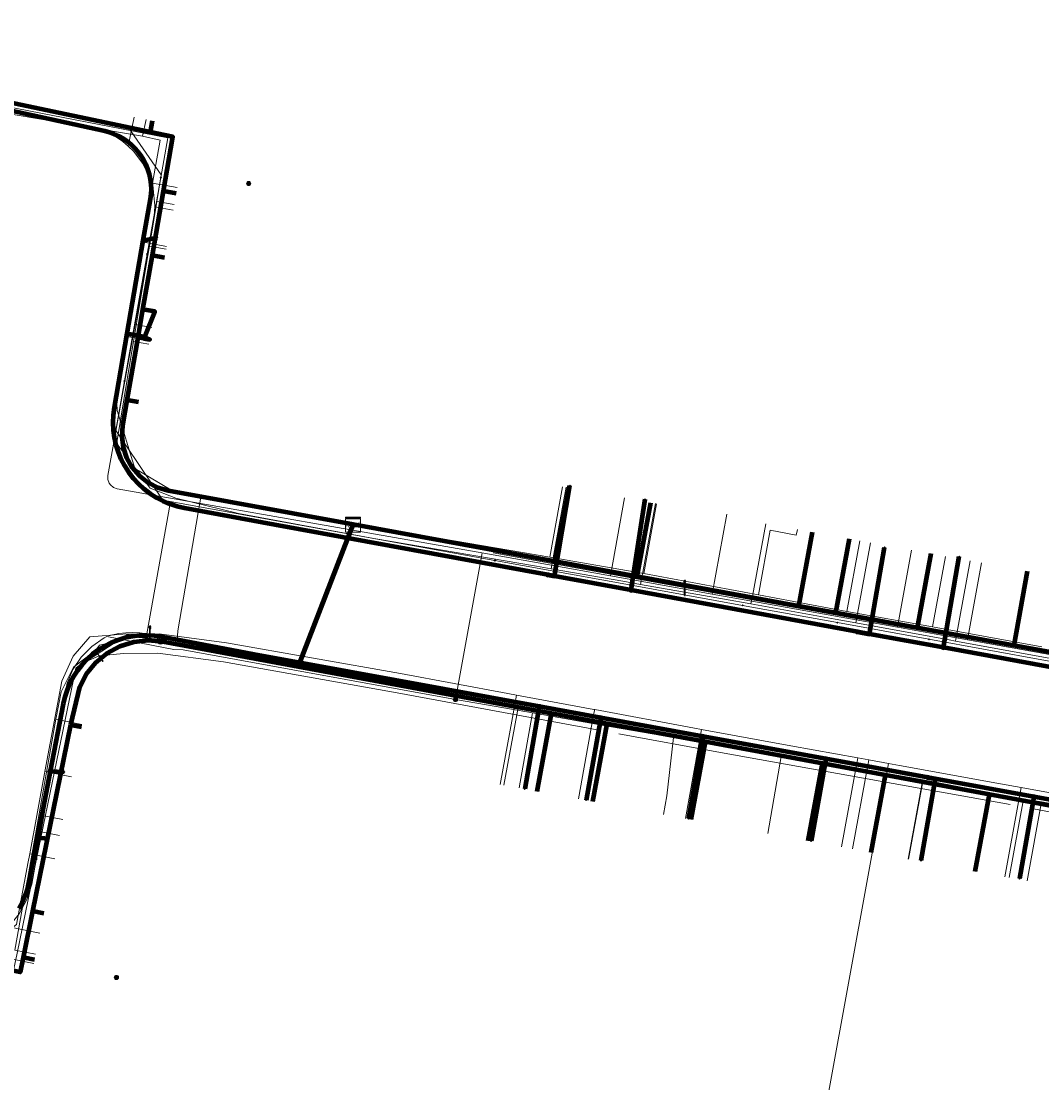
# Model space of a CAD drawing. Extents: x 152558 to 154479, y 462974 to 463683.
# Tile 42 of 256: x 152917 to 152971, y 463288 to 463345. Entities that reach past the tile are written whole.
import ezdxf
from ezdxf.enums import TextEntityAlignment as Align
from ezdxf.lldxf.tags import DXFTag

# ---------------------------------------------------------------- set-up
doc = ezdxf.new("R2010")
doc.units = 0
doc.header["$LTSCALE"] = 0.2
doc.layers.get('0').update_dxf_attribs({"linetype": 'CONTINUOUS'})
for name, color, linetype, lineweight in [('B-RO-KL-DATA_COAXIAAL_17_ZIGGO BV-G', 90, 'KL-DATA-N', 18), ('B-RO-KL-DATA_COAXIAAL_7_ZIGGO BV-G', 90, 'KL-DATA-N', 18), ('B-RO-KL-DATA_HULPSTUK_KPN BV-S', 90, 'CONTINUOUS', 25), ('B-RO-KL-DATA_HULPSTUK_REGGEFIBER OPERATOR BV-S', 90, 'CONTINUOUS', 25), ('B-RO-KL-DATA_HULPSTUK_ZIGGO BV-S', 90, 'CONTINUOUS', 25), ('B-RO-KL-DATA_KABELBED_KPN BV-G', 90, 'CONTINUOUS', 100), ('B-RO-KL-DATA_KABELBED_ZIGGO BV-G', 90, 'CONTINUOUS', 100), ('B-RO-KL-DATA_REGGEFIBER OPERATOR BV-G', 90, 'KL-DATA-N', 18), ('B-RO-KL-ET_LS_400 V_STEDIN NETBEHEER BV-G', 190, 'KL-LS-N', 18), ('B-RO-KL-ET_LS_GEMEENTE AMERSFOORT-S', 190, 'CONTINUOUS', 25), ('B-RO-KL-ET_LS_HULPSTUK_STEDIN NETBEHEER BV-S', 190, 'CONTINUOUS', 25), ('B-RO-KL-GAS_LD_ASBESTCEMENT_124_0.1 BAR_STEDIN NETBEHEER BV-G', 50, 'KL-GAS-LD-N', 18), ('B-RO-KL-GAS_LD_KOPER_22_0.1 BAR_STEDIN NETBEHEER BV-G', 50, 'KL-GAS-LD-N', 18), ('B-RO-KL-GAS_LD_KOPER_42_0.1 BAR_STEDIN NETBEHEER BV-G', 50, 'KL-GAS-LD-N', 18), ('B-RO-KL-GAS_LD_PE_32_0.1 BAR_STEDIN NETBEHEER BV-G', 50, 'KL-GAS-LD-N', 18), ('B-RO-KL-GAS_LD_PVC_63_0.1 BAR_STEDIN NETBEHEER BV-G', 50, 'KL-GAS-LD-N', 18), ('B-RO-KL-WATER_100_VITENS-G', 170, 'KL-WATER-N', 18), ('B-RO-KL-WATER_HULPSTUK_VITENS-S', 170, 'CONTINUOUS', 25)]:
    doc.layers.add(name, color=color, linetype=linetype, lineweight=lineweight)
doc.styles.add('NLCS-ISO', font='NLCS-ISO.ttf')
tags = doc.linetypes.add('KL-DATA-N', pattern='A,4,-1,[101,NLCS.SHX,S=0.5,R=0,X=0,Y=0],-1,4,-1,["D",Standard,S=1,R=0,X=-0.25,Y=-0.5],-1.5', length=12.5).pattern_tags.tags
tags[18] = DXFTag(74, 10)
tags = doc.linetypes.add('KL-GAS-LD-N', pattern='A,4,-1,[69,NLCS.SHX,S=0.5,R=0,X=0,Y=0],-1,4,-1,["L",Standard,S=1,R=0,X=0.25,Y=-0.5],-2', length=13).pattern_tags.tags
tags[18] = DXFTag(74, 10)
tags = doc.linetypes.add('KL-LS-N', pattern='A,4,-1,[103,NLCS.SHX,S=0.75,R=0,X=0,Y=0],-1,4,-1,["L",Standard,S=1,R=0,X=0,Y=-0.5],-2', length=13).pattern_tags.tags
tags[18] = DXFTag(74, 10)
doc.linetypes.add('KL-WATER-N', pattern='A,7,-0.5,[168,NLCS.SHX,S=0.75,R=0,X=0.75,Y=0],-2', length=9.5)

# ---------------------------------------------------------------- blocks, each defined once
blk = doc.blocks.new('SKL-WTB_HULP_MOF-SO')
at = {"linetype": 'ByBlock', "lineweight": 18}
h = blk.add_hatch(color=0, dxfattribs=at)
h.dxf.hatch_style = 1
h.paths.add_polyline_path([(-0.5625, 0, 1), (0.5625, 0, 1)])
at = {"color": 0, "linetype": 'ByBlock', "lineweight": 18}
blk.add_circle((0, 0), 0.5625, dxfattribs=at)
at = {"color": 0, "linetype": 'ByBlock', "lineweight": 18, "style": 'NLCS-ISO', "flags": 1}
for tag, p in [('TYPE', (1.5, 0)), ('OMSCHRIJVING', (1.5, -3)), ('LABEL', (1.5, -1.5))]:
    blk.add_attdef(tag, p, '', height=1, dxfattribs=at)
blk = doc.blocks.new('SKL-WTB_HULP_KAST-SO')
at = {"color": 0, "linetype": 'ByBlock', "lineweight": 18}
for points in [[(-2, 2), (2, 2), (2, 1.68), (-2, 1.68)], [(-2, 1.52), (2, 1.52), (2, -2), (-2, -2)]]:
    blk.add_lwpolyline(points, close=True, dxfattribs=at)
at = {"color": 0, "linetype": 'ByBlock', "lineweight": 18, "style": 'NLCS-ISO'}
blk.add_text('kast', height=1.5, dxfattribs=at).set_placement((0, 0), align=Align.MIDDLE_CENTER)
at = {"color": 0, "linetype": 'ByBlock', "lineweight": 18, "style": 'NLCS-ISO', "flags": 1}
for tag, p in [('TYPE', (2.5, 0)), ('OMSCHRIJVING', (2.5, -3)), ('LABEL', (2.5, -1.5))]:
    blk.add_attdef(tag, p, '', height=1, dxfattribs=at)
blk = doc.blocks.new('SKL-WTB_HULP_OVERIG-SO')
at = {"color": 0, "linetype": 'ByBlock', "lineweight": 18}
for points in [[(-0.14, 0.14), (0.14, -0.14)], [(0.14, 0.14), (-0.14, -0.14)]]:
    blk.add_lwpolyline(points, dxfattribs=at)
at = {"color": 0, "linetype": 'ByBlock', "lineweight": 18, "style": 'NLCS-ISO', "flags": 1}
for tag, p in [('TYPE', (1.5, 0)), ('OMSCHRIJVING', (1.5, -3)), ('LABEL', (1.5, -1.5))]:
    blk.add_attdef(tag, p, '', height=1, dxfattribs=at)
blk = doc.blocks.new('SKL-WTB_HULP_AFSLUITER-SO')
at = {"color": 0, "linetype": 'ByBlock', "lineweight": 18}
blk.add_lwpolyline([(0, 0.8), (0, -0.8)], dxfattribs=at)
blk.add_circle((0, 0), 1, dxfattribs=at)
at = {"color": 0, "linetype": 'ByBlock', "lineweight": 18, "style": 'NLCS-ISO', "flags": 1}
for tag, p in [('TYPE', (1.5, 0)), ('OMSCHRIJVING', (1.5, -3)), ('LABEL', (1.5, -1.5))]:
    blk.add_attdef(tag, p, '', height=1, dxfattribs=at)
blk = doc.blocks.new('SKL-ET_LS_MAST-SO')
for p, q in [((-0.05, 2.07), (0.05, 2.07)), ((-0.05, -2), (0.05, -2))]:
    blk.add_line(p, q)
for points in [[(-0.18, 1.76), (-0.22, 1.76), (-0.22, 1.84), (-0.18, 1.84), (-0.18, 1.79)], [(-0.18, 1.49), (-0.22, 1.49), (-0.22, 1.57), (-0.18, 1.57), (-0.18, 1.52)], [(-0.18, 1.79), (-0.05, 1.79)], [(-0.18, 1.76), (-0.05, 1.76)], [(-0.18, 1.52), (-0.05, 1.52)], [(-0.18, 1.49), (-0.05, 1.49)], [(-0.05, -2), (-0.05, 2.07)], [(0.05, -2), (0.05, 2.07)], [(0.18, 1.92), (0.05, 1.92)], [(0.18, 1.89), (0.05, 1.89)], [(0.18, 1.66), (0.05, 1.66)], [(0.18, 1.63), (0.05, 1.63)], [(0.18, 1.39), (0.05, 1.39)], [(0.18, 1.36), (0.05, 1.36)], [(0.18, 1.89), (0.22, 1.89), (0.22, 1.97), (0.18, 1.97), (0.18, 1.92)], [(0.18, 1.63), (0.22, 1.63), (0.22, 1.71), (0.18, 1.71), (0.18, 1.66)], [(0.18, 1.36), (0.22, 1.36), (0.22, 1.44), (0.18, 1.44), (0.18, 1.39)]]:
    blk.add_lwpolyline(points)

msp = doc.modelspace()

# ---------------------------------------------------------------- linework, layer by layer
at = {"layer": 'B-RO-KL-DATA_COAXIAAL_17_ZIGGO BV-G', "flags": 128}
msp.add_lwpolyline([(153046.693, 463303.033), (153045.707, 463297.63), (153043.444, 463298.043), (153041.969, 463298.312), (153037.246, 463299.174), (153031.245, 463300.269), (153025.736, 463301.274), (153023.08, 463301.759), (153015.012, 463303.231), (153009.995, 463304.146), (153000.254, 463305.924), (153000, 463305.97), (152996.426, 463306.623), (152993.09, 463307.233), (152986.435, 463308.45), (152979.7, 463309.681), (152969.381, 463311.567), (152964.273, 463312.501), (152959.954, 463313.29), (152957.994, 463313.649), (152949.445, 463315.211), (152945.124, 463316.001), (152934.424, 463317.957)], dxfattribs=at)
at = {"layer": 'B-RO-KL-DATA_COAXIAAL_7_ZIGGO BV-G', "flags": 128}
for points in [[(152934.424, 463317.957), (152924.66, 463319.741), (152924.097, 463319.901), (152923.577, 463320.168), (152923.118, 463320.53), (152922.738, 463320.975), (152922.452, 463321.485), (152922.27, 463322.04), (152922.199, 463322.621), (152922.243, 463323.204), (152922.474, 463324.535), (152923.051, 463327.862), (152923.307, 463329.341), (152923.804, 463332.207), (152924.393, 463335.603), (152924.891, 463338.478), (152923.712, 463338.723), (152915.131, 463340.509), (152915.442, 463342.274), (152916.367, 463347.535)], [(152934.424, 463317.957), (152924.66, 463319.741), (152924.097, 463319.901), (152923.577, 463320.168), (152923.118, 463320.53), (152922.738, 463320.975), (152922.452, 463321.485), (152922.27, 463322.04), (152922.199, 463322.621), (152922.243, 463323.204), (152922.474, 463324.535), (152923.051, 463327.862), (152923.307, 463329.341), (152923.804, 463332.207), (152924.393, 463335.603), (152924.891, 463338.478), (152923.712, 463338.723), (152915.131, 463340.509), (152915.442, 463342.274), (152915.933, 463342.188)], [(152934.424, 463317.957), (152924.66, 463319.741), (152924.097, 463319.901), (152923.577, 463320.168), (152923.118, 463320.53), (152922.738, 463320.975), (152922.452, 463321.485), (152922.27, 463322.04), (152922.199, 463322.621), (152922.243, 463323.204), (152922.474, 463324.535), (152923.051, 463327.862), (152923.307, 463329.341), (152923.804, 463332.207), (152924.393, 463335.603), (152925.063, 463335.48)], [(152934.424, 463317.957), (152924.66, 463319.741), (152924.097, 463319.901), (152923.577, 463320.168), (152923.118, 463320.53), (152922.738, 463320.975), (152922.452, 463321.485), (152922.27, 463322.04), (152922.199, 463322.621), (152922.243, 463323.204), (152922.474, 463324.535), (152923.051, 463327.862), (152923.307, 463329.341), (152923.804, 463332.207), (152924.449, 463332.096)], [(152934.424, 463317.957), (152924.66, 463319.741), (152924.097, 463319.901), (152923.577, 463320.168), (152923.118, 463320.53), (152922.738, 463320.975), (152922.452, 463321.485), (152922.27, 463322.04), (152922.199, 463322.621), (152922.243, 463323.204), (152922.474, 463324.535), (152923.068, 463324.428)], [(152945.836, 463319.909), (152945.124, 463316.001), (152934.424, 463317.957)], [(152934.424, 463317.957), (152945.124, 463316.001), (152949.445, 463315.211), (152950.157, 463319.117)], [(152934.424, 463317.957), (152931.516, 463310.434), (152924.364, 463311.754), (152923.59, 463311.819), (152922.82, 463311.735), (152922.079, 463311.504), (152921.398, 463311.134), (152920.8, 463310.639), (152920.309, 463310.039), (152919.944, 463309.355), (152919.717, 463308.613), (152919.465, 463307.366), (152917.47, 463297.506), (152916.975, 463295.055), (152916.817, 463294.276), (152913.353, 463294.977), (152909.53, 463295.75), (152904.842, 463296.699), (152902.294, 463297.215), (152893.496, 463298.995), (152892.025, 463299.292), (152888.696, 463299.966), (152889.258, 463303.015)], [(152934.424, 463317.957), (152931.516, 463310.434), (152924.364, 463311.754), (152923.59, 463311.819), (152922.82, 463311.735), (152922.079, 463311.504), (152921.398, 463311.134), (152920.8, 463310.639), (152920.309, 463310.039), (152919.944, 463309.355), (152919.717, 463308.613), (152919.465, 463307.366), (152917.47, 463297.506), (152916.975, 463295.055), (152916.817, 463294.276), (152913.353, 463294.977), (152909.53, 463295.75), (152904.842, 463296.699), (152902.294, 463297.215), (152893.496, 463298.995), (152893.349, 463298.203)], [(152934.424, 463317.957), (152931.516, 463310.434), (152924.364, 463311.754), (152923.59, 463311.819), (152922.82, 463311.735), (152922.079, 463311.504), (152921.398, 463311.134), (152920.8, 463310.639), (152920.309, 463310.039), (152919.944, 463309.355), (152919.717, 463308.613), (152919.465, 463307.366), (152917.47, 463297.506), (152916.975, 463295.055), (152916.817, 463294.276), (152913.353, 463294.977), (152909.53, 463295.75), (152904.842, 463296.699), (152902.294, 463297.215), (152902.147, 463296.423)], [(152934.424, 463317.957), (152931.516, 463310.434), (152924.364, 463311.754), (152923.59, 463311.819), (152922.82, 463311.735), (152922.079, 463311.504), (152921.398, 463311.134), (152920.8, 463310.639), (152920.309, 463310.039), (152919.944, 463309.355), (152919.717, 463308.613), (152919.465, 463307.366), (152917.47, 463297.506), (152916.975, 463295.055), (152916.817, 463294.276), (152913.353, 463294.977), (152909.53, 463295.75), (152904.842, 463296.699), (152902.294, 463297.215), (152902.147, 463296.423)], [(152934.424, 463317.957), (152931.516, 463310.434), (152924.364, 463311.754), (152923.59, 463311.819), (152922.82, 463311.735), (152922.079, 463311.504), (152921.398, 463311.134), (152920.8, 463310.639), (152920.309, 463310.039), (152919.944, 463309.355), (152919.717, 463308.613), (152919.465, 463307.366), (152917.47, 463297.506), (152916.975, 463295.055), (152916.817, 463294.276), (152913.353, 463294.977), (152909.53, 463295.75), (152904.842, 463296.699), (152904.696, 463295.912)], [(152934.424, 463317.957), (152931.516, 463310.434), (152924.364, 463311.754), (152923.59, 463311.819), (152922.82, 463311.735), (152922.079, 463311.504), (152921.398, 463311.134), (152920.8, 463310.639), (152920.309, 463310.039), (152919.944, 463309.355), (152919.717, 463308.613), (152919.465, 463307.366), (152917.47, 463297.506), (152916.975, 463295.055), (152916.817, 463294.276), (152913.353, 463294.977), (152909.53, 463295.75), (152909.384, 463294.959)], [(152934.424, 463317.957), (152931.516, 463310.434), (152924.364, 463311.754), (152923.59, 463311.819), (152922.82, 463311.735), (152922.079, 463311.504), (152921.398, 463311.134), (152920.8, 463310.639), (152920.309, 463310.039), (152919.944, 463309.355), (152919.717, 463308.613), (152919.465, 463307.366), (152917.47, 463297.506), (152916.975, 463295.055), (152917.568, 463294.94)], [(152934.424, 463317.957), (152931.516, 463310.434), (152924.364, 463311.754), (152923.59, 463311.819), (152922.82, 463311.735), (152922.079, 463311.504), (152921.398, 463311.134), (152920.8, 463310.639), (152920.309, 463310.039), (152919.944, 463309.355), (152919.717, 463308.613), (152919.465, 463307.366), (152917.47, 463297.506), (152916.975, 463295.055), (152917.568, 463294.94)], [(152934.424, 463317.957), (152931.516, 463310.434), (152924.364, 463311.754), (152923.59, 463311.819), (152922.82, 463311.735), (152922.079, 463311.504), (152921.398, 463311.134), (152920.8, 463310.639), (152920.309, 463310.039), (152919.944, 463309.355), (152919.717, 463308.613), (152919.465, 463307.366), (152917.47, 463297.506), (152916.975, 463295.055), (152917.568, 463294.94)], [(152934.424, 463317.957), (152931.516, 463310.434), (152924.364, 463311.754), (152923.59, 463311.819), (152922.82, 463311.735), (152922.079, 463311.504), (152921.398, 463311.134), (152920.8, 463310.639), (152920.309, 463310.039), (152919.944, 463309.355), (152919.717, 463308.613), (152919.465, 463307.366), (152917.47, 463297.506), (152918.064, 463297.391)], [(152934.424, 463317.957), (152931.516, 463310.434), (152924.364, 463311.754), (152923.59, 463311.819), (152922.82, 463311.735), (152922.079, 463311.504), (152921.398, 463311.134), (152920.8, 463310.639), (152920.309, 463310.039), (152919.944, 463309.355), (152919.717, 463308.613), (152919.465, 463307.366), (152920.055, 463307.252)], [(152934.424, 463317.957), (152931.516, 463310.434), (152944.918, 463307.962), (152947.86, 463307.419), (152953.066, 463306.459), (152959.254, 463305.317), (152962.59, 463304.702), (152968.09, 463303.687), (152974.77, 463302.454), (152981.514, 463301.21), (152984.595, 463300.642), (152983.664, 463295.557)], [(152934.424, 463317.957), (152931.516, 463310.434), (152944.918, 463307.962), (152947.86, 463307.419), (152953.066, 463306.459), (152959.254, 463305.317), (152962.59, 463304.702), (152968.09, 463303.687), (152967.346, 463299.614)], [(152934.424, 463317.957), (152931.516, 463310.434), (152944.918, 463307.962), (152947.86, 463307.419), (152953.066, 463306.459), (152959.254, 463305.317), (152962.59, 463304.702), (152968.09, 463303.687), (152974.77, 463302.454), (152981.514, 463301.21), (152984.595, 463300.642), (152990.956, 463299.468), (152994.368, 463298.839), (152993.439, 463293.763)], [(152934.424, 463317.957), (152931.516, 463310.434), (152944.918, 463307.962), (152947.86, 463307.419), (152953.066, 463306.459), (152959.254, 463305.317), (152962.59, 463304.702), (152968.09, 463303.687), (152967.346, 463299.614)], [(152934.424, 463317.957), (152931.516, 463310.434), (152944.918, 463307.962), (152947.86, 463307.419), (152953.066, 463306.459), (152959.254, 463305.317), (152962.59, 463304.702), (152961.844, 463300.619)], [(152934.424, 463317.957), (152931.516, 463310.434), (152944.918, 463307.962), (152947.86, 463307.419), (152953.066, 463306.459), (152959.254, 463305.317), (152962.59, 463304.702), (152968.09, 463303.687), (152974.77, 463302.454), (152981.514, 463301.21), (152980.576, 463296.123)], [(152934.424, 463317.957), (152931.516, 463310.434), (152944.918, 463307.962), (152947.86, 463307.419), (152953.066, 463306.459), (152959.254, 463305.317), (152958.506, 463301.224)], [(152934.424, 463317.957), (152931.516, 463310.434), (152944.918, 463307.962), (152947.86, 463307.419), (152953.066, 463306.459), (152952.317, 463302.359)], [(152934.424, 463317.957), (152931.516, 463310.434), (152944.918, 463307.962), (152947.86, 463307.419), (152947.11, 463303.31)], [(152934.424, 463317.957), (152931.516, 463310.434), (152944.918, 463307.962), (152944.166, 463303.843)], [(152934.424, 463317.957), (152945.124, 463316.001), (152949.445, 463315.211), (152957.994, 463313.649), (152959.954, 463313.29), (152960.667, 463317.203)], [(152934.424, 463317.957), (152945.124, 463316.001), (152949.445, 463315.211), (152957.994, 463313.649), (152959.954, 463313.29), (152964.273, 463312.501), (152969.381, 463311.567), (152979.7, 463309.681), (152973.349, 463314.893)], [(152934.424, 463317.957), (152945.124, 463316.001), (152949.445, 463315.211), (152957.994, 463313.649), (152959.954, 463313.29), (152964.273, 463312.501), (152964.988, 463316.421)], [(152934.424, 463317.957), (152945.124, 463316.001), (152949.445, 463315.211), (152957.994, 463313.649), (152959.954, 463313.29), (152964.273, 463312.501), (152969.381, 463311.567), (152979.7, 463309.681), (152973.349, 463314.893)], [(152934.424, 463317.957), (152945.124, 463316.001), (152949.445, 463315.211), (152957.994, 463313.649), (152958.707, 463317.56)]]:
    msp.add_lwpolyline(points, dxfattribs=at)
at = {"layer": 'B-RO-KL-DATA_KABELBED_KPN BV-G', "flags": 128}
for points in [[(152980.926, 463308.649), (152965.657, 463311.452), (152961.749, 463312.169), (152961.107, 463312.287), (152949.133, 463314.485), (152945.075, 463315.23), (152944.721, 463315.295), (152930.287, 463317.945), (152925.51, 463318.823), (152925.12, 463318.912), (152924.74, 463319.035), (152924.371, 463319.19), (152924.017, 463319.377), (152923.681, 463319.593), (152923.365, 463319.838), (152923.071, 463320.109), (152922.802, 463320.405), (152922.559, 463320.723), (152922.345, 463321.061), (152922.16, 463321.416), (152922.008, 463321.785), (152921.887, 463322.167), (152921.801, 463322.557), (152921.748, 463322.953), (152921.73, 463323.353), (152921.746, 463323.752), (152921.797, 463324.149), (152922.474, 463328.064), (152923.324, 463332.98), (152923.704, 463335.181), (152923.738, 463335.444), (152923.75, 463335.71), (152923.739, 463335.975), (152923.705, 463336.239), (152923.649, 463336.499), (152923.572, 463336.753), (152923.473, 463336.999), (152923.354, 463337.237), (152923.215, 463337.463), (152923.057, 463337.677), (152922.882, 463337.877), (152922.69, 463338.061), (152922.484, 463338.228), (152922.264, 463338.377), (152922.032, 463338.507), (152921.79, 463338.617), (152921.54, 463338.706), (152921.283, 463338.773), (152915.435, 463340.038)], [(152923.324, 463332.98), (152924.06, 463333.152)], [(152922.474, 463328.064), (152923.341, 463327.909)], [(152944.721, 463315.295), (152945.075, 463315.23), (152945.898, 463320.022)], [(152949.133, 463314.485), (152949.869, 463319.299)], [(152961.107, 463312.287), (152961.749, 463312.169), (152962.543, 463316.751)], [(152965.657, 463311.452), (152966.493, 463316.264)], [(152975.052, 463302.721), (152970.446, 463303.561), (152965.223, 463304.514), (152964.839, 463304.584), (152959.428, 463305.571), (152952.934, 463306.755), (152947.524, 463307.742), (152944.277, 463308.334), (152929.198, 463311.085), (152924.294, 463312.019), (152923.909, 463312.075), (152923.521, 463312.097), (152923.132, 463312.086), (152922.746, 463312.04), (152922.365, 463311.961), (152921.992, 463311.85), (152921.631, 463311.706), (152921.283, 463311.531), (152920.952, 463311.327), (152920.64, 463311.095), (152920.349, 463310.836), (152920.083, 463310.553), (152919.841, 463310.248), (152919.627, 463309.923), (152919.443, 463309.581), (152919.288, 463309.224), (152919.166, 463308.854), (152919.076, 463308.476), (152918.392, 463304.91), (152917.718, 463301.4), (152917.259, 463299.009), (152917.175, 463298.654), (152917.059, 463298.308), (152916.914, 463297.973), (152916.741, 463297.652)], [(152944.277, 463308.334), (152943.507, 463303.973)], [(152947.524, 463307.742), (152946.755, 463303.385)], [(152952.934, 463306.755), (152952.166, 463302.406)], [(152959.428, 463305.571), (152958.661, 463301.23)], [(152918.392, 463304.91), (152919.145, 463304.875)], [(152964.839, 463304.584), (152965.223, 463304.514), (152964.467, 463300.18)], [(152970.446, 463303.561), (152969.682, 463299.236)], [(152917.718, 463301.4), (152918.298, 463301.345)]]:
    msp.add_lwpolyline(points, dxfattribs=at)
at = {"layer": 'B-RO-KL-DATA_KABELBED_ZIGGO BV-G', "flags": 128}
for points in [[(152923.712, 463338.723), (152915.131, 463340.509), (152915.442, 463342.274)], [(152923.712, 463338.723), (152923.819, 463339.318)], [(152924.393, 463335.603), (152924.891, 463338.478), (152923.712, 463338.723)], [(152923.804, 463332.207), (152924.393, 463335.603)], [(152925.063, 463335.48), (152924.393, 463335.603)], [(152923.307, 463329.341), (152923.804, 463332.207)], [(152923.804, 463332.207), (152924.449, 463332.096)], [(152923.051, 463327.862), (152923.307, 463329.341)], [(152923.354, 463327.807), (152923.666, 463327.751), (152923.379, 463327.868), (152923.932, 463329.228), (152923.307, 463329.341)], [(152922.474, 463324.535), (152923.051, 463327.862)], [(152923.354, 463327.807), (152923.051, 463327.862)], [(152934.424, 463317.957), (152924.66, 463319.741), (152924.097, 463319.901), (152923.577, 463320.168), (152923.118, 463320.53), (152922.738, 463320.975), (152922.452, 463321.485), (152922.27, 463322.04), (152922.199, 463322.621), (152922.243, 463323.204), (152922.474, 463324.535)], [(152923.068, 463324.428), (152922.474, 463324.535)], [(152945.836, 463319.909), (152945.124, 463316.001)], [(152950.157, 463319.117), (152949.445, 463315.211)], [(152931.516, 463310.434), (152934.424, 463317.957)], [(152945.124, 463316.001), (152934.424, 463317.957)], [(152958.707, 463317.56), (152957.994, 463313.649)], [(152960.667, 463317.203), (152959.954, 463313.29)], [(152964.988, 463316.421), (152964.273, 463312.501)], [(152949.445, 463315.211), (152945.124, 463316.001)], [(152957.994, 463313.649), (152949.445, 463315.211)], [(152970.095, 463315.486), (152969.381, 463311.567)], [(152959.954, 463313.29), (152957.994, 463313.649)], [(152964.273, 463312.501), (152959.954, 463313.29)], [(152969.381, 463311.567), (152964.273, 463312.501)], [(152931.516, 463310.434), (152924.364, 463311.754), (152923.59, 463311.819), (152922.82, 463311.735), (152922.079, 463311.504), (152921.398, 463311.134), (152920.8, 463310.639), (152920.309, 463310.039), (152919.944, 463309.355), (152919.465, 463307.366)], [(152979.7, 463309.681), (152969.381, 463311.567)], [(152944.918, 463307.962), (152931.516, 463310.434)], [(152944.166, 463303.843), (152944.918, 463307.962)], [(152947.86, 463307.419), (152944.918, 463307.962)], [(152919.465, 463307.366), (152917.47, 463297.506)], [(152919.465, 463307.366), (152920.055, 463307.252)], [(152947.11, 463303.31), (152947.86, 463307.419)], [(152953.066, 463306.459), (152947.86, 463307.419)], [(152952.317, 463302.359), (152953.066, 463306.459)], [(152959.254, 463305.317), (152953.066, 463306.459)], [(152958.506, 463301.224), (152959.254, 463305.317)], [(152962.59, 463304.702), (152959.254, 463305.317)], [(152961.844, 463300.619), (152962.59, 463304.702)], [(152968.09, 463303.687), (152962.59, 463304.702)], [(152967.346, 463299.614), (152968.09, 463303.687)], [(152974.77, 463302.454), (152968.09, 463303.687)], [(152917.47, 463297.506), (152916.975, 463295.055)], [(152918.064, 463297.391), (152917.47, 463297.506)], [(152916.975, 463295.055), (152916.817, 463294.276), (152913.353, 463294.977)], [(152917.568, 463294.94), (152916.975, 463295.055)]]:
    msp.add_lwpolyline(points, dxfattribs=at)
at = {"layer": 'B-RO-KL-DATA_REGGEFIBER OPERATOR BV-G', "flags": 128}
for points in [[(152910.187, 463377.65), (152911.301, 463377.276), (152912.044, 463375.254), (152912.004, 463372.934), (152911.536, 463367.796), (152908.677, 463354.009), (152909.429, 463353.865), (152916.019, 463352.782), (152916.239, 463352.666), (152915.771, 463350.615), (152915.47, 463348.967), (152914.243, 463342.26), (152914.304, 463340.773), (152915.145, 463339.863), (152923.289, 463338.499), (152924.214, 463338.29), (152923.809, 463336.017), (152923.256, 463332.911), (152922.37, 463327.933), (152921.883, 463325.111), (152921.936, 463323.992), (152922.878, 463320.924), (152923.571, 463320.516), (152924.878, 463319.748), (152925.168, 463319.682)], [(152923.289, 463338.499), (152915.145, 463339.863), (152914.304, 463340.773), (152914.243, 463342.26), (152915.47, 463348.967), (152917.076, 463348.684)], [(152923.289, 463338.499), (152923.474, 463339.385)], [(152923.809, 463336.017), (152924.214, 463338.29), (152923.289, 463338.499)], [(152923.256, 463332.911), (152923.809, 463336.017)], [(152923.809, 463336.017), (152925.113, 463335.782)], [(152922.37, 463327.933), (152923.256, 463332.911)], [(152923.256, 463332.911), (152924.554, 463332.678)], [(152922.37, 463327.933), (152921.883, 463325.111), (152921.936, 463323.992), (152922.878, 463320.924), (152924.878, 463319.748), (152925.168, 463319.682)], [(152922.37, 463327.933), (152923.657, 463327.701)], [(152925.115, 463311.823), (152925.155, 463312.332), (152926.225, 463318.589), (152926.372, 463319.407), (152925.168, 463319.682)], [(152925.168, 463319.682), (152926.372, 463319.407)], [(152944.828, 463316.235), (152945.507, 463319.964)], [(152925.115, 463311.823), (152925.155, 463312.332), (152926.225, 463318.589), (152926.372, 463319.407)], [(152926.372, 463319.407), (152926.652, 463319.343), (152944.828, 463316.235)], [(152949.806, 463315.366), (152950.478, 463319.058)], [(152955.872, 463314.246), (152956.494, 463317.658), (152957.875, 463317.406), (152957.929, 463317.702)], [(152960.548, 463313.369), (152961.227, 463317.101)], [(152944.828, 463316.235), (152949.806, 463315.366)], [(152965.089, 463312.544), (152965.768, 463316.274)], [(152949.806, 463315.366), (152955.872, 463314.246)], [(152955.872, 463314.246), (152960.548, 463313.369)], [(152960.548, 463313.369), (152965.089, 463312.544)], [(152965.089, 463312.544), (152970.869, 463311.483)], [(152920.791, 463311.292), (152921.013, 463311.572), (152922.835, 463312.005), (152925.115, 463311.823)], [(152921.168, 463310.741), (152920.791, 463311.292), (152921.013, 463311.572), (152922.835, 463312.005), (152925.115, 463311.823)], [(152925.115, 463311.823), (152943.177, 463308.372)], [(152925.115, 463311.823), (152943.177, 463308.372), (152947.489, 463307.472), (152953.003, 463306.529), (152959.412, 463305.379), (152964.584, 463304.447), (152969.887, 463303.44), (152975.526, 463302.461), (152981.731, 463301.341), (152990.978, 463299.679), (152996.702, 463298.584), (152998.358, 463298.318), (153004.21, 463297.284), (153004.493, 463297.241), (153008.853, 463296.446), (153013.658, 463295.549), (153018.989, 463294.613), (153024.397, 463293.582), (153030.268, 463292.478), (153035.5, 463291.569), (153040.853, 463290.573), (153042.538, 463290.182), (153043.521, 463289.286), (153043.84, 463289.632), (153045.289, 463298.249), (153045.313, 463298.811), (153046.063, 463299.642), (153046.733, 463301.298), (153047.437, 463304.75)], [(152918.704, 463307.658), (152918.978, 463309.104), (152919.631, 463310.414), (152920.791, 463311.292)], [(152920.791, 463311.292), (152921.168, 463310.741)], [(152942.408, 463304.169), (152943.177, 463308.372)], [(152943.177, 463308.372), (152947.489, 463307.472)], [(152917.653, 463301.754), (152918.704, 463307.658)], [(152918.704, 463307.658), (152920.08, 463307.379)], [(152946.741, 463303.378), (152947.489, 463307.472)], [(152947.489, 463307.472), (152953.003, 463306.529)], [(152952.244, 463302.372), (152953.003, 463306.529)], [(152953.003, 463306.529), (152959.412, 463305.379)], [(152958.649, 463301.203), (152959.412, 463305.379)], [(152959.412, 463305.379), (152964.584, 463304.447)], [(152963.819, 463300.258), (152964.584, 463304.447)], [(152964.584, 463304.447), (152969.887, 463303.44)], [(152969.128, 463299.289), (152969.887, 463303.44)], [(152974.758, 463298.26), (152975.526, 463302.461), (152969.887, 463303.44)], [(152916.531, 463295.452), (152917.653, 463301.754)], [(152917.653, 463301.754), (152918.891, 463301.503)], [(152916.531, 463295.452), (152917.622, 463295.231)]]:
    msp.add_lwpolyline(points, dxfattribs=at)
at = {"layer": 'B-RO-KL-ET_LS_400 V_STEDIN NETBEHEER BV-G', "flags": 128}
for points in [[(152977.211, 463310.014), (152975.44, 463310.332), (152972.325, 463310.891), (152971.657, 463311.011), (152966.926, 463311.86), (152965.756, 463312.07), (152963.224, 463312.525), (152960.738, 463312.971), (152955.72, 463313.872), (152953.427, 463314.283), (152949.908, 463314.915), (152948.038, 463315.251), (152944.716, 463315.847), (152941.643, 463316.398), (152921.942, 463319.854), (152921.746, 463319.926), (152921.586, 463320.06), (152921.526, 463320.146), (152921.455, 463320.343), (152921.456, 463320.552), (152922.549, 463326.621), (152922.895, 463328.545), (152923.452, 463331.639), (152923.889, 463334.065), (152923.937, 463334.768), (152923.942, 463334.845), (152923.865, 463335.542), (152923.856, 463335.621), (152923.634, 463336.37), (152923.285, 463337.069), (152922.819, 463337.695), (152922.519, 463337.977), (152922.25, 463338.23), (152921.596, 463338.657), (152920.877, 463338.962), (152918.259, 463339.52), (152915.975, 463340.006), (152915.766, 463340.093), (152915.572, 463340.209), (152915.401, 463340.356), (152915.258, 463340.531), (152915.148, 463340.728), (152915.074, 463340.942), (152915.038, 463341.165), (152915.041, 463341.391), (152916.217, 463348.616), (152916.521, 463350.484), (152917.048, 463353.722)], [(152939.837, 463308.705), (152925.438, 463311.336), (152924.932, 463311.351), (152921.394, 463312.035), (152921.257, 463311.963), (152920.601, 463311.516), (152920.041, 463310.953), (152919.599, 463310.293), (152919.289, 463309.562), (152919.055, 463308.363), (152918.607, 463305.755), (152918.057, 463302.555), (152917.743, 463300.732), (152917.435, 463298.942), (152917.168, 463298.12), (152916.756, 463297.36), (152916.204, 463296.68), (152915.556, 463296.127), (152914.807, 463295.695), (152914.151, 463295.463), (152913.993, 463295.407), (152913.139, 463295.272), (152912.275, 463295.295), (152910.158, 463295.725), (152907.748, 463296.213), (152905.161, 463296.736), (152900.71, 463297.637), (152900.163, 463297.748), (152896.836, 463298.421), (152895.359, 463298.72), (152893.173, 463299.162), (152892.346, 463299.428), (152892.083, 463299.573), (152891.585, 463299.849), (152890.921, 463300.41), (152890.756, 463300.617), (152890.379, 463301.09), (152890.351, 463301.144), (152889.979, 463301.862), (152889.905, 463302.121), (152889.739, 463302.698), (152889.665, 463303.564), (152889.852, 463304.592), (152889.977, 463305.276), (152891.53, 463313.811), (152892.099, 463316.935), (152892.443, 463318.827), (152893.18, 463322.875), (152893.508, 463324.678), (152894.093, 463327.89), (152895.106, 463333.452), (152895.623, 463336.097), (152896.188, 463338.991), (152896.311, 463339.62), (152896.43, 463339.962), (152896.617, 463340.479), (152896.792, 463340.778), (152897.047, 463341.213), (152897.604, 463341.857), (152898.268, 463342.388), (152899.019, 463342.79), (152899.829, 463343.049), (152900.674, 463343.156), (152901.524, 463343.107), (152903.561, 463342.714), (152905.621, 463342.318), (152905.925, 463342.288), (152906.229, 463342.31), (152906.525, 463342.384), (152906.803, 463342.509), (152907.056, 463342.68), (152907.275, 463342.892), (152907.467, 463343.158), (152907.573, 463343.768), (152908.719, 463350.353), (152909.073, 463352.391)], [(152922.84, 463339.517), (152922.519, 463337.977)], [(152924.899, 463334.594), (152923.937, 463334.768)], [(152923.78, 463328.385), (152922.895, 463328.545)], [(152948.788, 463319.366), (152948.038, 463315.251)], [(152924.744, 463319.067), (152923.504, 463312.185), (152923.139, 463312.234), (152922.771, 463312.251), (152922.402, 463312.237), (152922.035, 463312.192), (152921.689, 463312.122), (152921.492, 463312.066)], [(152954.198, 463318.51), (152953.427, 463314.283)], [(152939.841, 463308.707), (152941.25, 463316.467)], [(152963.966, 463316.602), (152963.224, 463312.525)], [(152967.667, 463315.928), (152966.926, 463311.86)], [(152939.837, 463308.705), (152941.988, 463308.329), (152943.912, 463307.993), (152948.094, 463307.262), (152951.378, 463306.688), (152953.285, 463306.355), (152957.067, 463305.694), (152959.277, 463305.308), (152964.298, 463304.431), (152964.547, 463304.387), (152970.29, 463303.384), (152970.855, 463303.285), (152972.628, 463302.976), (152975.311, 463302.507), (152978.243, 463301.995), (152983.766, 463300.733), (152984.59, 463300.545), (152986.228, 463300.171), (152989.39, 463299.592), (152994.405, 463298.674), (152995.051, 463298.556), (152999.243, 463297.789), (153002.573, 463297.179), (153005.405, 463297.004), (153008.356, 463296.468), (153009.162, 463296.322), (153012.803, 463295.661), (153013.372, 463295.558), (153019.192, 463294.502), (153019.356, 463294.472), (153022.757, 463293.854), (153025.341, 463293.385), (153029.389, 463292.65), (153032.394, 463292.105), (153035.373, 463291.564), (153037.958, 463291.095), (153039.527, 463290.81), (153043.493, 463289.163), (153044.013, 463283.457), (153044.025, 463283.325), (153045.598, 463283.025)], [(152943.212, 463304.026), (152943.912, 463307.993)], [(152950.839, 463302.629), (152951.019, 463303.613), (152951.378, 463306.688)], [(152956.369, 463301.619), (152957.067, 463305.694)], [(152963.795, 463300.263), (152964.547, 463304.387)], [(152970.093, 463299.113), (152970.855, 463303.285)], [(152919.063, 463302.351), (152918.057, 463302.555)], [(152917.848, 463296.348), (152916.204, 463296.68)]]:
    msp.add_lwpolyline(points, dxfattribs=at)
at = {"layer": 'B-RO-KL-GAS_LD_ASBESTCEMENT_124_0.1 BAR_STEDIN NETBEHEER BV-G', "flags": 128}
for points in [[(152941.828, 463316.462), (153042.215, 463298.267)], [(152919.752, 463310.37), (152920.058, 463310.613), (152920.996, 463311.023), (152922.283, 463311.134), (152924.1, 463311.152), (152927.575, 463310.692), (152936.755, 463309.066), (152947.535, 463307.068)], [(152948.485, 463306.892), (152953.863, 463305.895), (152969.196, 463303.143)], [(152970.42, 463302.914), (152975.153, 463302.015), (152987.911, 463299.768), (152993.995, 463298.633), (153002.506, 463297.047), (153040.335, 463290.121)]]:
    msp.add_lwpolyline(points, dxfattribs=at)
at = {"layer": 'B-RO-KL-GAS_LD_KOPER_22_0.1 BAR_STEDIN NETBEHEER BV-G', "flags": 128}
for points in [[(152945.694, 463319.93), (152945.049, 463316.386)], [(152950.416, 463319.07), (152949.754, 463315.436)], [(152956.256, 463318.006), (152955.548, 463314.179)], [(152961.802, 463316.996), (152961.085, 463313.061)], [(152967.077, 463316.035), (152966.341, 463311.998)], [(152946.343, 463303.451), (152947.169, 463307.977)], [(152952.007, 463302.416), (152952.666, 463306.023)], [(152960.852, 463300.8), (152961.676, 463305.315)], [(152919.519, 463304.606), (152918.122, 463304.888)], [(152960.262, 463300.908), (152960.998, 463304.941)], [(152968.91, 463299.329), (152969.634, 463303.289)], [(152918.644, 463300.281), (152917.318, 463300.549)], [(152917.524, 463294.745), (152915.085, 463295.239)]]:
    msp.add_lwpolyline(points, dxfattribs=at)
at = {"layer": 'B-RO-KL-GAS_LD_KOPER_42_0.1 BAR_STEDIN NETBEHEER BV-G', "flags": 128}
msp.add_lwpolyline([(152954.326, 463259.029), (152962.757, 463305.321)], dxfattribs=at)
at = {"layer": 'B-RO-KL-GAS_LD_PE_32_0.1 BAR_STEDIN NETBEHEER BV-G', "flags": 128}
for points in [[(152924.952, 463334.89), (152924.042, 463335.053)], [(152924.527, 463332.528), (152923.649, 463332.686)], [(152923.621, 463327.5), (152922.81, 463327.646)], [(152945.049, 463316.386), (152944.908, 463315.615)], [(152949.754, 463315.436), (152949.637, 463314.793)], [(152955.548, 463314.179), (152955.471, 463313.766)], [(152961.085, 463313.061), (152961.029, 463312.754)], [(152966.341, 463311.998), (152966.304, 463311.793)], [(152942.86, 463307.761), (152943.076, 463308.941)], [(152947.169, 463307.977), (152947.206, 463308.176)], [(152942.211, 463304.205), (152942.86, 463307.761)], [(152952.666, 463306.023), (152952.867, 463307.126)], [(152960.998, 463304.941), (152961.122, 463305.619)], [(152961.676, 463305.315), (152961.712, 463305.511)], [(152969.634, 463303.289), (152969.772, 463304.043)]]:
    msp.add_lwpolyline(points, dxfattribs=at)
at = {"layer": 'B-RO-KL-GAS_LD_PVC_63_0.1 BAR_STEDIN NETBEHEER BV-G', "flags": 128}
for points in [[(152914.756, 463340.579), (152914.203, 463340.686), (152906.685, 463341.775), (152903.226, 463342.376), (152902.409, 463342.518), (152902.36, 463342.527), (152897.14, 463343.438), (152897.124, 463343.353), (152896.735, 463341.338), (152895.823, 463336.625), (152895.807, 463336.54), (152895.1, 463332.88), (152895.052, 463332.806), (152894.961, 463332.539), (152894.914, 463332.464), (152894.212, 463328.612), (152893.971, 463327.29), (152893.387, 463324.14), (152893.331, 463323.848), (152893.294, 463323.652), (152892.35, 463318.714), (152892.185, 463317.851), (152891.622, 463314.905), (152891.448, 463313.997), (152890.949, 463311.384), (152889.904, 463305.646), (152889.548, 463303.693), (152889.009, 463300.735), (152888.94, 463300.359), (152890.267, 463300.097), (152894.057, 463299.336), (152896.318, 463298.883), (152898.769, 463298.391), (152899.39, 463298.266), (152904.223, 463297.302), (152905.064, 463297.142), (152908.012, 463296.581), (152909.065, 463296.381), (152913.813, 463295.478), (152914.693, 463295.318), (152916.008, 463296.331), (152916.624, 463296.808), (152917.221, 463300.027), (152917.318, 463300.549), (152918.104, 463304.793), (152918.122, 463304.888), (152919.019, 463309.679), (152919.618, 463311.002), (152920.49, 463312.014), (152922.234, 463312.163), (152924.163, 463312.182), (152927.733, 463311.71), (152936.939, 463310.079), (152942.612, 463309.027), (152943.076, 463308.941), (152947.156, 463308.185), (152947.206, 463308.176), (152952.49, 463307.196), (152952.867, 463307.126), (152957.59, 463306.262), (152961.122, 463305.619), (152961.712, 463305.511), (152962.757, 463305.321), (152963.333, 463305.216), (152968.684, 463304.241), (152969.772, 463304.043), (152975.765, 463302.953), (152976.169, 463302.882), (152983.775, 463301.542), (152983.922, 463301.516), (152987.861, 463300.822), (152988.649, 463300.678), (152992.206, 463300.014), (152993.624, 463299.75), (152999.033, 463298.741), (152999.148, 463298.72), (153002.692, 463298.059), (153008.428, 463297.028), (153009.165, 463296.895), (153011.963, 463296.392), (153013.519, 463296.112), (153017.316, 463295.43), (153019.446, 463295.047), (153021.832, 463294.604), (153024.409, 463294.126), (153027.211, 463293.606), (153030.014, 463293.086), (153033.595, 463292.422), (153036.772, 463291.833), (153038.15, 463291.577), (153039.814, 463291.269), (153040.021, 463291.231), (153040.227, 463291.192)], [(152914.756, 463340.579), (152919.403, 463339.62), (152922.515, 463338.977), (152924.275, 463336.454), (152924.042, 463335.053), (152923.649, 463332.686), (152923.566, 463332.189), (152922.81, 463327.646), (152922.671, 463326.809), (152921.921, 463322.296), (152921.94, 463322.21), (152923.685, 463319.886), (152925.052, 463319.354), (152928.359, 463318.549), (152935.517, 463317.223), (152944.127, 463315.751), (152944.908, 463315.615), (152948.696, 463314.957), (152949.637, 463314.793), (152954.078, 463314.02), (152955.471, 463313.766), (152959.926, 463312.955), (152961.029, 463312.754), (152965.956, 463311.856), (152966.304, 463311.793), (152971.446, 463310.856), (152971.724, 463310.805), (152976.446, 463309.95), (152977.17, 463309.819), (152985.474, 463308.318), (152985.622, 463308.291), (152990.065, 463307.487), (152991.05, 463307.309), (152995.771, 463306.45), (152995.897, 463306.427), (153001.069, 463305.484), (153001.829, 463305.346), (153010.385, 463303.787), (153010.522, 463303.762), (153015.147, 463302.92), (153015.392, 463302.875), (153020.876, 463301.876), (153021.2, 463301.817), (153025.923, 463300.957), (153026.285, 463300.891), (153031.639, 463299.91), (153033.136, 463299.634), (153036.967, 463298.926), (153037.394, 463298.847), (153041.426, 463298.103), (153042.07, 463297.984), (153041.986, 463297.564)]]:
    msp.add_lwpolyline(points, dxfattribs=at)
at = {"layer": 'B-RO-KL-WATER_100_VITENS-G', "flags": 128}
for points in [[(152924.245, 463311.827), (152922.488, 463312.151), (152921.123, 463311.254), (152919.758, 463310.356), (152918.631, 463304.903), (152917.674, 463300.274), (152916.642, 463295.281), (152916.421, 463294.21), (152915.132, 463294.476), (152909.346, 463295.672), (152904.154, 463296.745), (152899.359, 463297.736), (152894.366, 463298.769), (152889.006, 463299.877), (152889.014, 463299.919), (152889.902, 463304.642), (152891.321, 463312.187), (152892.298, 463317.38), (152893.422, 463323.356), (152894.149, 463327.22), (152895.557, 463334.707), (152896.863, 463341.649), (152897.256, 463343.738), (152905.444, 463342.144), (152905.658, 463342.102), (152912.299, 463340.81), (152914.792, 463340.325)], [(152914.792, 463340.325), (152924.626, 463338.41), (152924.251, 463336.312), (152923.528, 463332.263), (152922.331, 463325.558), (152921.864, 463322.944), (152922.981, 463321.288), (152923.122, 463321.079), (152924.359, 463319.246), (152941.923, 463316.06), (152949.051, 463314.767), (152955.035, 463313.681), (152960.051, 463312.771), (152964.892, 463311.893), (152971.052, 463310.776), (152974.925, 463310.073), (152983.814, 463308.461), (152989.974, 463307.343), (152994.998, 463306.432)], [(153039.817, 463290.521), (153038.699, 463290.728), (153035.787, 463291.265), (153023.825, 463293.473), (153018.812, 463294.398), (153013.798, 463295.323), (153006.24, 463296.718), (152999.999, 463297.87), (152999.112, 463298.033), (152994.098, 463298.957), (152988.116, 463300.059), (152981.524, 463301.273), (152973.252, 463302.797), (152969.816, 463303.43), (152957.854, 463305.634), (152947.826, 463307.482), (152940.267, 463308.875), (152924.245, 463311.827)]]:
    msp.add_lwpolyline(points, dxfattribs=at)

# ---------------------------------------------------------------- block references
at = {"layer": 'B-RO-KL-DATA_HULPSTUK_KPN BV-S', "xscale": 0.2, "yscale": 0.2, "zscale": 0.2}
for name, p in [('SKL-WTB_HULP_MOF-SO', (152928.9, 463336)), ('SKL-WTB_HULP_OVERIG-SO', (152924.06, 463333.152)), ('SKL-WTB_HULP_MOF-SO', (152923.323, 463332.98)), ('SKL-WTB_HULP_OVERIG-SO', (152923.323, 463332.98)), ('SKL-WTB_HULP_MOF-SO', (152922.474, 463328.064)), ('SKL-WTB_HULP_OVERIG-SO', (152922.474, 463328.064)), ('SKL-WTB_HULP_OVERIG-SO', (152923.341, 463327.909)), ('SKL-WTB_HULP_OVERIG-SO', (152945.898, 463320.022)), ('SKL-WTB_HULP_OVERIG-SO', (152949.869, 463319.299)), ('SKL-WTB_HULP_OVERIG-SO', (152962.543, 463316.751)), ('SKL-WTB_HULP_OVERIG-SO', (152966.493, 463316.264)), ('SKL-WTB_HULP_MOF-SO', (152944.721, 463315.295)), ('SKL-WTB_HULP_OVERIG-SO', (152944.721, 463315.295)), ('SKL-WTB_HULP_MOF-SO', (152949.133, 463314.485)), ('SKL-WTB_HULP_OVERIG-SO', (152949.133, 463314.485)), ('SKL-WTB_HULP_MOF-SO', (152961.107, 463312.287)), ('SKL-WTB_HULP_OVERIG-SO', (152961.107, 463312.287)), ('SKL-WTB_HULP_MOF-SO', (152965.657, 463311.452)), ('SKL-WTB_HULP_OVERIG-SO', (152965.657, 463311.452)), ('SKL-WTB_HULP_MOF-SO', (152944.277, 463308.334)), ('SKL-WTB_HULP_OVERIG-SO', (152944.277, 463308.334)), ('SKL-WTB_HULP_MOF-SO', (152947.524, 463307.742)), ('SKL-WTB_HULP_OVERIG-SO', (152947.524, 463307.742)), ('SKL-WTB_HULP_MOF-SO', (152952.934, 463306.755)), ('SKL-WTB_HULP_OVERIG-SO', (152952.934, 463306.755)), ('SKL-WTB_HULP_MOF-SO', (152959.428, 463305.571)), ('SKL-WTB_HULP_OVERIG-SO', (152959.428, 463305.571)), ('SKL-WTB_HULP_MOF-SO', (152918.392, 463304.91)), ('SKL-WTB_HULP_OVERIG-SO', (152918.392, 463304.91)), ('SKL-WTB_HULP_OVERIG-SO', (152919.145, 463304.875)), ('SKL-WTB_HULP_MOF-SO', (152964.839, 463304.584)), ('SKL-WTB_HULP_OVERIG-SO', (152964.839, 463304.584)), ('SKL-WTB_HULP_OVERIG-SO', (152943.507, 463303.973)), ('SKL-WTB_HULP_OVERIG-SO', (152946.755, 463303.385)), ('SKL-WTB_HULP_MOF-SO', (152970.446, 463303.561)), ('SKL-WTB_HULP_OVERIG-SO', (152970.446, 463303.561)), ('SKL-WTB_HULP_OVERIG-SO', (152952.166, 463302.406)), ('SKL-WTB_HULP_MOF-SO', (152917.718, 463301.4)), ('SKL-WTB_HULP_OVERIG-SO', (152917.718, 463301.4)), ('SKL-WTB_HULP_OVERIG-SO', (152918.298, 463301.345)), ('SKL-WTB_HULP_OVERIG-SO', (152958.661, 463301.23)), ('SKL-WTB_HULP_OVERIG-SO', (152964.467, 463300.18)), ('SKL-WTB_HULP_OVERIG-SO', (152969.682, 463299.236)), ('SKL-WTB_HULP_MOF-SO', (152921.9, 463294))]:
    msp.add_blockref(name, p, dxfattribs=at)
at = {"layer": 'B-RO-KL-DATA_HULPSTUK_REGGEFIBER OPERATOR BV-S', "xscale": 0.2, "yscale": 0.2, "zscale": 0.2}
for p in [(152925.168, 463319.682), (152921.168, 463310.741)]:
    msp.add_blockref('SKL-WTB_HULP_OVERIG-SO', p, dxfattribs=at)
at = {"layer": 'B-RO-KL-DATA_HULPSTUK_ZIGGO BV-S', "xscale": 0.2, "yscale": 0.2, "zscale": 0.2}
msp.add_blockref('SKL-WTB_HULP_KAST-SO', (152934.424, 463317.957), dxfattribs=at)
at = {"layer": 'B-RO-KL-ET_LS_GEMEENTE AMERSFOORT-S', "xscale": 0.2, "yscale": 0.2, "zscale": 0.2}
for p in [(152951.976, 463314.611), (152923.673, 463312.192)]:
    msp.add_blockref('SKL-ET_LS_MAST-SO', p, dxfattribs=at)
at = {"layer": 'B-RO-KL-ET_LS_HULPSTUK_STEDIN NETBEHEER BV-S', "xscale": 0.2, "yscale": 0.2, "zscale": 0.2}
msp.add_blockref('SKL-WTB_HULP_MOF-SO', (152939.837, 463308.705), dxfattribs=at)
at = {"layer": 'B-RO-KL-WATER_HULPSTUK_VITENS-S', "xscale": 0.2, "yscale": 0.2, "zscale": 0.2}
for name, p in [('SKL-WTB_HULP_OVERIG-SO', (152924.251, 463336.312)), ('SKL-WTB_HULP_OVERIG-SO', (152923.528, 463332.263)), ('SKL-WTB_HULP_OVERIG-SO', (152922.331, 463325.558)), ('SKL-WTB_HULP_OVERIG-SO', (152941.923, 463316.06)), ('SKL-WTB_HULP_OVERIG-SO', (152949.051, 463314.767)), ('SKL-WTB_HULP_OVERIG-SO', (152955.035, 463313.681)), ('SKL-WTB_HULP_OVERIG-SO', (152960.051, 463312.771)), ('SKL-WTB_HULP_AFSLUITER-SO', (152924.245, 463311.827)), ('SKL-WTB_HULP_OVERIG-SO', (152964.892, 463311.893)), ('SKL-WTB_HULP_OVERIG-SO', (152940.267, 463308.875)), ('SKL-WTB_HULP_OVERIG-SO', (152947.826, 463307.482)), ('SKL-WTB_HULP_OVERIG-SO', (152952.84, 463306.558)), ('SKL-WTB_HULP_OVERIG-SO', (152957.854, 463305.634)), ('SKL-WTB_HULP_OVERIG-SO', (152918.631, 463304.903)), ('SKL-WTB_HULP_OVERIG-SO', (152963.835, 463304.532)), ('SKL-WTB_HULP_OVERIG-SO', (152969.816, 463303.43)), ('SKL-WTB_HULP_OVERIG-SO', (152969.816, 463303.43)), ('SKL-WTB_HULP_OVERIG-SO', (152917.674, 463300.274))]:
    msp.add_blockref(name, p, dxfattribs=at)

doc.saveas('drawing.dxf')
